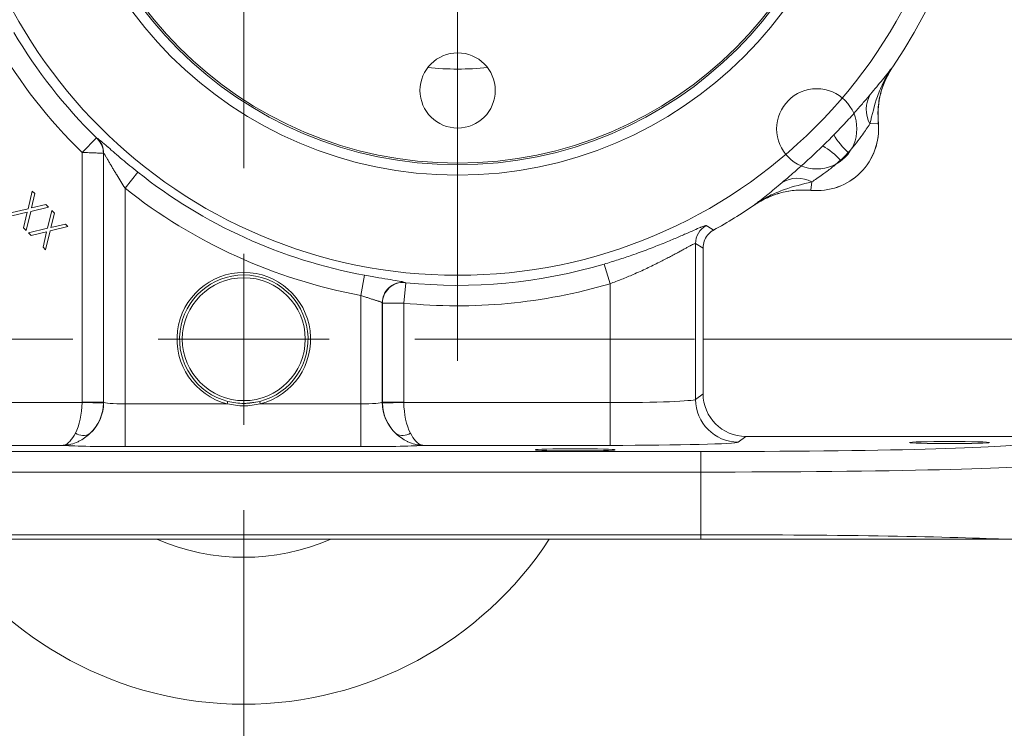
# Model space of a CAD drawing. Header units: inches. Extents: x 0.3 to 33.9, y 0.2 to 21.6.
# Tile 11 of 18: x 22.4 to 28.2, y 5.1 to 9.3. Entities that reach past the tile are written whole.
import ezdxf

# ---------------------------------------------------------------- set-up
doc = ezdxf.new("R2010")
doc.units = ezdxf.units.IN
doc.header["$MEASUREMENT"] = 0
doc.layers.add('SLD-0', color=7, linetype='Continuous', lineweight=15)
doc.styles.add('SLDTEXTSTYLE0', font='TXT', dxfattribs={"width": 0.75})
doc.dimstyles.new('SLDDIMSTYLE0', dxfattribs={"dimtxt": 0.25, "dimasz": 0.13, "dimexe": 0, "dimexo": 0.0625, "dimgap": 0.0625, "dimtad": 0, "dimtih": 1, "dimtoh": 1, "dimrnd": 1e-09, "dimzin": 12, "dimdsep": 46, "dimtxsty": 'SLDTEXTSTYLE0', "dimsah": 1, "dimcen": 0.09, "dimadec": 0, "dimazin": 3, "dimtfac": 1, "dimtmove": 0, "dimatfit": 0, "dimfxl": 1, "dimfrac": 2, "dimtolj": 1, "dimtzin": 12, "dimarcsym": 0})
doc.dimstyles.new('SLDDIMSTYLE1', dxfattribs={"dimtxt": 0.25, "dimasz": 0.13, "dimexe": 0, "dimexo": 0.0625, "dimgap": 0.0625, "dimtad": 0, "dimtih": 1, "dimtoh": 1, "dimrnd": 1e-09, "dimzin": 12, "dimdsep": 46, "dimtxsty": 'SLDTEXTSTYLE0', "dimsah": 1, "dimcen": 0.09, "dimadec": 0, "dimazin": 3, "dimtfac": 1, "dimtofl": 0, "dimtmove": 0, "dimatfit": 3, "dimfxl": 1, "dimfrac": 2, "dimtolj": 1, "dimtzin": 12, "dimarcsym": 0})

# ---------------------------------------------------------------- blocks, each defined once
blk = doc.blocks.new('_D')
at = {"layer": 'SLD-0'}
for p, q in [((30.5021, 7.3983), (30.5021, 7.6483)), ((26.4282, 7.3983), (30.6271, 7.3983)), ((30.1153, 6.8501), (30.0645, 6.8501)), ((30.0645, 6.8501), (30.0645, 6.4533)), ((30.8888, 6.8501), (30.9396, 6.8501)), ((30.9396, 6.8501), (30.9396, 6.4533)), ((30.0645, 6.4533), (30.1153, 6.4533)), ((30.9396, 6.4533), (30.8888, 6.4533)), ((26.4648, 6.2283), (30.6271, 6.2283)), ((30.5021, 6.2283), (30.5021, 5.9783))]:
    blk.add_line(p, q, dxfattribs=at)
for points in [[(30.5021, 7.3983), (30.5221, 7.5283), (30.4821, 7.5283)], [(30.5021, 6.2283), (30.4821, 6.0983), (30.5221, 6.0983)]]:
    blk.add_solid(points, dxfattribs=at)
at = {"layer": 'SLD-0', "char_height": 0.25, "attachment_point": 1, "style": 'SLDTEXTSTYLE0'}
for s, insert in [('1.17', (30.0772, 7.2232, -1.4325)), ('29.7', (30.1788, 6.7755, -1.4325))]:
    blk.add_mtext(s, dxfattribs=dict(at, insert=insert))
blk = doc.blocks.new('_D_1')
at = {"layer": 'SLD-0'}
for p, q in [((28.4992, 10.7279), (30.6271, 10.7279)), ((30.5021, 10.7279), (30.5021, 9.474)), ((30.1153, 9.0999), (30.0645, 9.0999)), ((30.0645, 9.0999), (30.0645, 8.7031)), ((30.8888, 9.0999), (30.9396, 9.0999)), ((30.9396, 9.0999), (30.9396, 8.7031)), ((30.0645, 8.7031), (30.1153, 8.7031)), ((30.9396, 8.7031), (30.8888, 8.7031)), ((30.5021, 7.3983), (30.5021, 8.6523)), ((26.4282, 7.3983), (30.6271, 7.3983))]:
    blk.add_line(p, q, dxfattribs=at)
for points in [[(30.5021, 10.7279), (30.4821, 10.5979), (30.5221, 10.5979)], [(30.5021, 7.3983), (30.5221, 7.5283), (30.4821, 7.5283)]]:
    blk.add_solid(points, dxfattribs=at)
at = {"layer": 'SLD-0', "char_height": 0.25, "attachment_point": 1, "style": 'SLDTEXTSTYLE0'}
for s, insert in [('3.33', (30.0772, 9.473, -1.4325)), ('84.6', (30.1788, 9.0253, -1.4325))]:
    blk.add_mtext(s, dxfattribs=dict(at, insert=insert))
blk = doc.blocks.new('_D_3')
at = {"layer": 'SLD-0'}
for p, q in [((20.3863, 8.4735), (20.3863, 15.2715)), ((23.7432, 10.0833), (23.7432, 15.2715)), ((20.3863, 15.1465), (21.5384, 15.1465)), ((21.678, 15.1833), (21.6272, 15.1833)), ((21.6272, 15.1833), (21.6272, 14.7865)), ((22.4515, 15.1833), (22.5023, 15.1833)), ((22.5023, 15.1833), (22.5023, 14.7865)), ((23.7432, 15.1465), (22.5911, 15.1465)), ((21.6272, 14.7865), (21.678, 14.7865)), ((22.5023, 14.7865), (22.4515, 14.7865))]:
    blk.add_line(p, q, dxfattribs=at)
for points in [[(20.3863, 15.1465), (20.5163, 15.1265), (20.5163, 15.1665)], [(23.7432, 15.1465), (23.6132, 15.1665), (23.6132, 15.1265)]]:
    blk.add_solid(points, dxfattribs=at)
at = {"layer": 'SLD-0', "char_height": 0.25, "attachment_point": 1, "style": 'SLDTEXTSTYLE0'}
for s, insert in [('3.36', (21.6399, 15.5564, -1.4325)), ('85.3', (21.7415, 15.1087, -1.4325))]:
    blk.add_mtext(s, dxfattribs=dict(at, insert=insert))
blk = doc.blocks.new('SW_CENTERMARKSYMBOL_0')
at = {"layer": 'SLD-0', "color": 0}
blk.add_line((0, -1), (0, -3.4561), dxfattribs=at)
blk = doc.blocks.new('SW_CENTERMARKSYMBOL_1')
at = {"layer": 'SLD-0', "color": 0}
for p, q in [((0, 1), (0, 2.635)), ((0, 0), (0, 0.5)), ((-1, 0), (-2.635, 0)), ((0, 0), (-0.5, 0)), ((0, 0), (0, -0.5)), ((0, 0), (0.5, 0)), ((1, 0), (2.635, 0)), ((0, -1), (0, -2.635))]:
    blk.add_line(p, q, dxfattribs=at)

msp = doc.modelspace()

# ---------------------------------------------------------------- linework, layer by layer
at = {"color": 7, "linetype": 'Continuous', "lineweight": 15}
for p, q in [((27.5372, 8.9918), (27.5315, 8.983)), ((27.5372, 8.9918), (27.5369, 8.9919)), ((27.4035, 8.6577), (27.4522, 8.6624)), ((27.4522, 8.6624), (27.4525, 8.6624)), ((22.8817, 8.576), (22.7977, 8.4904)), ((22.8878, 8.5721), (22.8865, 8.5715)), ((22.7977, 8.4904), (22.7977, 7.0305)), ((22.9226, 8.4857), (22.9239, 8.4863)), ((22.9226, 7.0305), (22.9226, 8.4857)), ((22.9239, 8.4863), (22.9239, 7.0294)), ((23.1235, 8.3753), (23.0489, 8.2814)), ((27.0634, 8.3175), (27.0587, 8.2689)), ((22.4819, 8.1608), (22.5069, 8.2648)), ((22.5224, 8.2493), (22.5023, 8.1656)), ((22.5069, 8.2648), (22.5224, 8.2493)), ((23.0489, 7.02), (23.0489, 8.2814)), ((27.0587, 8.2686), (27.0587, 8.2689)), ((22.5023, 8.1656), (22.5863, 8.1854)), ((22.5863, 8.1854), (22.6017, 8.17)), ((26.7292, 8.1842), (26.7293, 8.1839)), ((22.371, 8.1347), (22.4819, 8.1608)), ((22.477, 8.1403), (22.3865, 8.1192)), ((22.4558, 8.0499), (22.477, 8.1403)), ((22.4976, 8.1451), (22.4713, 8.0344)), ((22.6017, 8.17), (22.4976, 8.1451)), ((22.5956, 8.0472), (22.6206, 8.1511)), ((22.6361, 8.1356), (22.616, 8.0519)), ((22.6206, 8.1511), (22.6361, 8.1356)), ((22.616, 8.0519), (22.7, 8.0717)), ((22.7, 8.0717), (22.7154, 8.0563)), ((22.4713, 8.0344), (22.4558, 8.0499)), ((22.4847, 8.0211), (22.5956, 8.0472)), ((22.5002, 8.0055), (22.4847, 8.0211)), ((22.5907, 8.0266), (22.5002, 8.0055)), ((22.5695, 7.9363), (22.5907, 8.0266)), ((22.6113, 8.0314), (22.585, 7.9207)), ((22.7154, 8.0563), (22.6113, 8.0314)), ((26.3839, 7.0463), (26.3839, 7.9574)), ((26.3839, 7.9574), (26.4282, 7.9312)), ((22.585, 7.9207), (22.5695, 7.9363)), ((26.4282, 7.9312), (26.4282, 7.0794)), ((25.8501, 7.8375), (25.8842, 7.7225)), ((24.4492, 7.7725), (24.4274, 7.6546)), ((24.6907, 7.7283), (24.6786, 7.609)), ((24.6859, 7.729), (24.6846, 7.7305)), ((25.8842, 7.7225), (25.8842, 7.0273)), ((24.4274, 7.6546), (24.4274, 7.02)), ((24.5524, 7.0294), (24.5524, 7.6112)), ((24.5524, 7.6112), (24.5537, 7.6097)), ((24.5537, 7.6097), (24.5537, 7.0305)), ((24.6786, 7.0305), (24.6786, 7.609)), ((22.7976, 7.0273), (21.5921, 7.0273)), ((22.7976, 7.0273), (22.9225, 7.0241)), ((22.9226, 7.0305), (22.7977, 7.0305)), ((22.9239, 7.0294), (22.9226, 7.0305)), ((23.6503, 7.0345), (23.6466, 7.02)), ((23.8397, 7.02), (23.836, 7.0345)), ((24.5537, 7.0305), (24.5524, 7.0294)), ((24.6786, 7.0305), (24.5537, 7.0305)), ((24.6787, 7.0273), (24.5538, 7.0241)), ((25.8842, 7.0273), (24.6787, 7.0273)), ((25.8842, 7.0273), (25.8842, 6.7774)), ((26.4282, 7.0794), (26.3839, 7.0463)), ((23.0489, 7.02), (23.0489, 6.7701)), ((23.6466, 7.02), (23.0489, 7.02)), ((24.4274, 7.02), (23.8397, 7.02)), ((24.4274, 7.02), (24.4274, 6.7701)), ((26.6337, 6.7963), (26.6781, 6.8296)), ((28.3348, 6.8296), (26.6781, 6.8296)), ((26.4148, 6.741), (21.0615, 6.741)), ((21.5921, 6.7774), (22.6861, 6.7774)), ((23.0489, 6.7701), (24.4274, 6.7701)), ((24.7902, 6.7774), (25.8842, 6.7774)), ((26.4148, 6.621), (26.4148, 6.741)), ((21.0615, 6.621), (26.4148, 6.621)), ((26.4148, 6.621), (26.4148, 6.2548)), ((26.4148, 6.2548), (21.0615, 6.2548)), ((26.4148, 6.2283), (21.0615, 6.2283)), ((26.4148, 6.2283), (26.4148, 6.2548))]:
    msp.add_line(p, q, dxfattribs=at)
at = {"color": 7, "linetype": 'Continuous', "lineweight": 15, "flags": 128}
for points in [[(26.4898, 8.036), (26.4816, 8.041), (26.4464, 8.0626)], [(23.7432, 7.0228), (23.8122, 7.0292), (23.836, 7.0345)]]:
    msp.add_lwpolyline(points, dxfattribs=at)
at = {"color": 7, "linetype": 'Continuous', "lineweight": 15}
for centre, radius in [((24.9932, 10.7279), 2.9561), ((24.9932, 10.7279), 2.3701), ((24.9932, 10.7279), 2.31), ((24.9932, 10.7279), 2.3), ((24.9932, 8.8529), 0.22), ((27.0924, 8.6283), 0.2345), ((23.7432, 7.3983), 0.3595)]:
    msp.add_circle(centre, radius, dxfattribs=at)
for centre, radius, start, end in [((24.9932, 10.7279), 3.08, 325.68866, 34.31134), ((24.9932, 10.7279), 3.0148, 210.65257, 225.54358), ((24.9932, 10.7279), 3.1348, 210.65257, 225.54358), ((24.9932, 10.7279), 1.75, 264.27131, 275.72869), ((27.554, 8.7415), 0.1722, 148.54601, 209.09696), ((27.0932, 8.6279), 0.3607, 264.51489, 5.48511), ((27.0932, 8.6279), 0.361, 264.52223, 5.47777), ((27.5638, 8.8119), 0.4311, 210.49936, 228.25232), ((22.8025, 8.4857), 0.1201, 0.03042, 45.63797), ((22.8039, 8.4862), 0.1201, 0.03043, 45.64837), ((26.9092, 8.1573), 0.4311, 41.74768, 59.50064), ((24.9932, 10.7279), 3.0051, 231.52495, 259.57036), ((26.9796, 8.1671), 0.1722, 60.90304, 121.45399), ((24.9932, 10.7279), 3.125, 231.52495, 259.57036), ((24.9932, 10.7279), 3.08, 299.07314, 304.31134), ((26.504, 7.9573), 0.1201, 118.64577, 179.95577), ((24.9932, 10.7279), 3.0148, 264.24184, 286.51375), ((23.7432, 7.3983), 0.3905, 284.31969, 255.68031), ((23.7432, 7.3983), 0.3755, 284.31969, 255.68031), ((24.6725, 7.611), 0.1201, 84.21534, 179.90699), ((24.6738, 7.6095), 0.1201, 84.24267, 179.90704), ((24.9932, 10.7279), 3.1348, 264.24184, 286.51375), ((22.6738, 7.0297), 0.2502, 312.81617, 359.94243), ((22.6726, 7.0306), 0.25, 358.52616, 359.97382), ((24.8025, 7.0297), 0.2502, 180.05757, 227.18383), ((24.8037, 7.0306), 0.25, 180.02618, 181.47384), ((26.634, 7.0465), 0.2501, 180.05364, 269.93108), ((22.8031, 6.9152), 0.0801, 236.57933, 300.52452), ((24.6732, 6.9152), 0.0801, 239.47548, 303.42067), ((23.7432, 7.3983), 2.135, 213.23055, 326.76945), ((23.7432, 7.3983), 1.2755, 246.53268, 293.46732)]:
    msp.add_arc(centre, radius, start, end, dxfattribs=at)
for centre, major_axis, ratio, start_param, end_param in [((22.677, 7.0273), (0.0041, 0.25), 0.482584, 3.922427, 4.720341), ((22.6726, 7.0306), (0.1001, -0.0751), 0.999049, 0.617693, 0.642959), ((22.677, 7.0273), (0.0815, 0.2369), 0.978221, 4.226504, 5.024418), ((23.0489, 7.0298), (0.125, 0), 0.078558, 3.176499, 4.712389), ((24.4274, 7.0298), (0.125, 0), 0.078558, 4.712389, 6.248279), ((24.7994, 7.0273), (-0.0815, 0.2369), 0.978221, 1.258768, 2.056681), ((24.8037, 7.0306), (0.1001, 0.0751), 0.999049, 2.498634, 2.5239), ((24.7994, 7.0273), (-0.0041, 0.25), 0.482584, 1.562845, 2.360758), ((25.8842, 7.0469), (0.5, 0), 0.039279, 4.712389, 6.248279), ((26.6783, 7.0797), (-0.2002, -0.1501), 0.999049, 5.640226, 7.210109), ((25.8842, 6.797), (0.75, 0), 0.026186, 4.712389, 6.248279), ((23.0489, 6.7799), (0.375, 0), 0.026186, 3.397717, 4.712389), ((24.4274, 6.7799), (0.375, 0), 0.026186, 4.712389, 6.027061), ((26.4148, 6.7902), (1.88, 0), 0.026186, 4.712389, 6.257005), ((26.4148, 6.6703), (2, 0), 0.024615, 4.712389, 6.257005), ((26.4148, 6.2056), (2, 0), 0.024615, 0.479944, 1.570796)]:
    msp.add_ellipse(centre, major_axis=major_axis, ratio=ratio, start_param=start_param, end_param=end_param, dxfattribs=at)
for centre in [(27.8682, 6.7936), (25.6802, 6.751)]:
    msp.add_ellipse(centre, major_axis=(0.2344, 0), ratio=0.026186, dxfattribs=at)
for points, knots in [([(27.4035, 8.6577), (27.4162, 8.7114), (27.4362, 8.7957), (27.4837, 8.9072), (27.5173, 8.964), (27.5367, 8.9916), (27.5369, 8.9919)], [0, 0, 0, 0, 0.458943, 0.721865, 0.99767, 1, 1, 1, 1]), ([(27.5369, 8.9919), (27.5368, 8.9917), (27.5272, 8.9792), (27.5077, 8.9542), (27.4675, 8.9037), (27.4312, 8.8601), (27.4071, 8.8313)], [0, 0, 0, 0, 0.002547, 0.254971, 0.506602, 1, 1, 1, 1]), ([(27.4522, 8.6624), (27.4509, 8.6906), (27.4482, 8.748), (27.463, 8.8332), (27.4909, 8.9166), (27.5214, 8.9665), (27.5369, 8.9919)], [0, 0, 0, 0, 0.243914, 0.495196, 0.743693, 1, 1, 1, 1]), ([(27.5201, 8.9639), (27.508, 8.9417), (27.4823, 8.8944), (27.4602, 8.8182), (27.4486, 8.7392), (27.4512, 8.6882), (27.4525, 8.6624)], [0, 0, 0, 0, 0.241066, 0.513053, 0.753661, 1, 1, 1, 1]), ([(27.4071, 8.8313), (27.3951, 8.8171), (27.3706, 8.7882), (27.3221, 8.7325), (27.2628, 8.6665), (27.2161, 8.6179), (27.1923, 8.5931)], [0, 0, 0, 0, 0.21336, 0.43352, 0.711269, 1, 1, 1, 1]), ([(27.2767, 8.4902), (27.2798, 8.4936), (27.2964, 8.5119), (27.3247, 8.5467), (27.3656, 8.6024), (27.3894, 8.6371), (27.4035, 8.6577)], [0, 0, 0, 0, 0.061603, 0.328469, 0.601193, 1, 1, 1, 1]), ([(22.8865, 8.5715), (22.8864, 8.5715), (22.8864, 8.5716), (22.886, 8.5719), (22.8851, 8.5727), (22.8836, 8.5741), (22.8824, 8.5753), (22.8817, 8.576)], [0, 0, 0, 0, 0.100164, 0.247152, 0.426835, 0.662426, 1, 1, 1, 1]), ([(23.1235, 8.3753), (23.0924, 8.4005), (23.0451, 8.4387), (22.9882, 8.4873), (22.9606, 8.5113), (22.9331, 8.5353), (22.9089, 8.5564), (22.8912, 8.571), (22.8887, 8.5718), (22.8878, 8.5721)], [0, 0, 0, 0, 0.280432, 0.426364, 0.572079, 0.58885, 0.767294, 0.917527, 1, 1, 1, 1]), ([(27.128, 8.5288), (27.1233, 8.5243), (27.0971, 8.4988), (27.0484, 8.4529), (26.9878, 8.3983), (26.9334, 8.351), (26.9045, 8.3264), (26.8898, 8.314)], [0, 0, 0, 0, 0.054789, 0.306864, 0.566571, 0.779999, 1, 1, 1, 1]), ([(22.7977, 8.4904), (22.8046, 8.4901), (22.8187, 8.4896), (22.8373, 8.4888), (22.8553, 8.4882), (22.8721, 8.4875), (22.8876, 8.4869), (22.9, 8.4865), (22.9091, 8.4862), (22.9157, 8.4859), (22.9208, 8.4858), (22.922, 8.4857), (22.9226, 8.4857)], [0, 0, 0, 0, 0.108342, 0.2198248, 0.3002953, 0.4119286, 0.5270144, 0.6208444, 0.7166949, 0.799313, 0.8833, 1, 1, 1, 1]), ([(22.9239, 8.4863), (22.9244, 8.486), (22.9252, 8.4854), (22.9286, 8.4803), (22.9321, 8.4747), (22.9372, 8.4662), (22.9444, 8.454), (22.9546, 8.4365), (22.9654, 8.418), (22.9766, 8.3989), (22.9883, 8.3792), (23.004, 8.3531), (23.0241, 8.3204), (23.0406, 8.2945), (23.0489, 8.2814)], [0, 0, 0, 0, 0.062031, 0.108455, 0.156522, 0.184681, 0.267526, 0.352658, 0.433762, 0.515532, 0.598872, 0.68259, 0.840369, 1, 1, 1, 1]), ([(27.0634, 8.3175), (27.073, 8.3242), (27.0927, 8.3377), (27.1237, 8.3594), (27.1526, 8.3804), (27.1789, 8.4003), (27.2052, 8.4215), (27.2223, 8.4367), (27.2309, 8.4444)], [0, 0, 0, 0, 0.1965531, 0.3995773, 0.546778, 0.6953207, 0.8472047, 1, 1, 1, 1]), ([(26.7292, 8.1842), (26.7295, 8.1844), (26.7571, 8.2038), (26.8139, 8.2374), (26.9254, 8.2849), (27.0097, 8.3049), (27.0634, 8.3175)], [0, 0, 0, 0, 0.00233, 0.278135, 0.541057, 1, 1, 1, 1]), ([(26.8898, 8.314), (26.8751, 8.3016), (26.8455, 8.2768), (26.8121, 8.2495), (26.7862, 8.2287), (26.7671, 8.2136), (26.7482, 8.1989), (26.7357, 8.1892), (26.7294, 8.1843), (26.7292, 8.1842)], [0, 0, 0, 0, 0.246086, 0.493549, 0.619301, 0.74511, 0.871275, 0.997453, 1, 1, 1, 1]), ([(26.7292, 8.1842), (26.7306, 8.1851), (26.7549, 8.2016), (26.8057, 8.2297), (26.8859, 8.2576), (26.9714, 8.2728), (27.0293, 8.2702), (27.0587, 8.2689)], [0, 0, 0, 0, 0.014322, 0.253699, 0.500028, 0.74622, 1, 1, 1, 1]), ([(26.7293, 8.1839), (26.7536, 8.1988), (26.803, 8.2291), (26.8852, 8.257), (26.9714, 8.2725), (27.0293, 8.2699), (27.0587, 8.2686)], [0, 0, 0, 0, 0.246215, 0.500001, 0.746214, 1, 1, 1, 1]), ([(26.4147, 8.0526), (26.4138, 8.0522), (26.4051, 8.0489), (26.3763, 8.0362), (26.3282, 8.0151), (26.267, 7.9884), (26.1934, 7.9577), (26.1081, 7.9241), (26.0191, 7.8917), (25.9323, 7.8625), (25.8775, 7.8458), (25.8501, 7.8375)], [0, 0, 0, 0, 0.013864, 0.134257, 0.254687, 0.380468, 0.50627, 0.643715, 0.781144, 0.89058, 1, 1, 1, 1]), ([(26.4898, 8.036), (26.488, 8.035), (26.4746, 8.0273), (26.4528, 8.0075), (26.4321, 7.9717), (26.4295, 7.9447), (26.4282, 7.9312)], [0, 0, 0, 0, 0.048482, 0.36561, 0.682807, 1, 1, 1, 1]), ([(25.8842, 7.7225), (25.9071, 7.7311), (25.9531, 7.7484), (26.0115, 7.7729), (26.0598, 7.7942), (26.0988, 7.8122), (26.1366, 7.8303), (26.1714, 7.8476), (26.2032, 7.8638), (26.2319, 7.8789), (26.2591, 7.8934), (26.2835, 7.9067), (26.3052, 7.9186), (26.3242, 7.929), (26.3411, 7.9382), (26.36, 7.9482), (26.3736, 7.9548), (26.3816, 7.9578), (26.3831, 7.9575), (26.3839, 7.9574)], [0, 0, 0, 0, 0.09073, 0.182227, 0.238434, 0.294982, 0.352591, 0.410566, 0.461288, 0.512274, 0.564122, 0.616285, 0.663808, 0.711614, 0.759888, 0.808827, 0.903301, 0.951167, 1, 1, 1, 1]), ([(24.6846, 7.7305), (24.6811, 7.7318), (24.6741, 7.7344), (24.6315, 7.7416), (24.5704, 7.7515), (24.5055, 7.7623), (24.4642, 7.7698), (24.4492, 7.7725)], [0, 0, 0, 0, 0.221817, 0.441703, 0.659552, 0.876451, 1, 1, 1, 1]), ([(24.6907, 7.7283), (24.6904, 7.7283), (24.6895, 7.7284), (24.6882, 7.7286), (24.687, 7.7287), (24.6861, 7.7289), (24.6859, 7.7289), (24.6859, 7.729)], [0, 0, 0, 0, 0.1199808, 0.3375209, 0.5564508, 0.7772561, 1, 1, 1, 1]), ([(24.4274, 7.6546), (24.4314, 7.6532), (24.4394, 7.6503), (24.4506, 7.6464), (24.4613, 7.6428), (24.4712, 7.6395), (24.481, 7.6363), (24.4903, 7.6333), (24.4991, 7.6304), (24.5074, 7.6278), (24.5153, 7.6253), (24.5225, 7.6231), (24.5289, 7.621), (24.5347, 7.6191), (24.5398, 7.6173), (24.5454, 7.6152), (24.5494, 7.6135), (24.5517, 7.612), (24.5522, 7.6114), (24.5524, 7.6112)], [0, 0, 0, 0, 0.06387, 0.128268, 0.183083, 0.238246, 0.294521, 0.351189, 0.404928, 0.459023, 0.514254, 0.569885, 0.622887, 0.676637, 0.73077, 0.785691, 0.891628, 0.945413, 1, 1, 1, 1]), ([(24.5537, 7.6097), (24.5539, 7.6097), (24.5543, 7.6096), (24.556, 7.6096), (24.5586, 7.6096), (24.562, 7.6096), (24.5676, 7.6095), (24.5749, 7.6095), (24.5835, 7.6094), (24.5907, 7.6094), (24.5984, 7.6093), (24.6068, 7.6093), (24.6158, 7.6093), (24.6251, 7.6092), (24.6348, 7.6092), (24.6449, 7.6091), (24.6557, 7.6091), (24.6669, 7.609), (24.6747, 7.609), (24.6786, 7.609)], [0, 0, 0, 0, 0.0538827, 0.1081386, 0.1635715, 0.219411, 0.2731863, 0.3825517, 0.4382716, 0.4921762, 0.5464544, 0.6019112, 0.6577751, 0.711905, 0.7664134, 0.8221158, 0.8782308, 0.9388488, 1, 1, 1, 1]), ([(23.8397, 7.02), (23.8076, 7.0142), (23.7432, 7.0026), (23.6788, 7.0142), (23.6466, 7.02)], [0, 0, 0, 0, 0.499477, 1, 1, 1, 1]), ([(22.7589, 6.8483), (22.7492, 6.8316), (22.7384, 6.8131), (22.721, 6.7945), (22.7106, 6.7858), (22.6996, 6.7804), (22.6936, 6.7786), (22.6903, 6.7779), (22.6885, 6.7776), (22.6874, 6.7775), (22.6868, 6.7774), (22.6865, 6.7774), (22.6864, 6.7774), (22.6863, 6.7774), (22.6862, 6.7774), (22.6861, 6.7774)], [0, 0, 0, 0, 0.416891, 0.461413, 0.703997, 0.834066, 0.906642, 0.947465, 0.970451, 0.983387, 0.990662, 0.994753, 0.996173, 0.996798, 1, 1, 1, 1]), ([(22.8438, 6.8462), (22.8228, 6.8292), (22.8003, 6.8111), (22.7622, 6.7929), (22.7395, 6.7848), (22.7147, 6.7798), (22.7018, 6.7783), (22.6949, 6.7777), (22.691, 6.7775), (22.6888, 6.7775), (22.6876, 6.7774), (22.687, 6.7774), (22.6867, 6.7774), (22.6865, 6.7774), (22.6863, 6.7774), (22.6861, 6.7774)], [0, 0, 0, 0, 0.426251, 0.457293, 0.712383, 0.842296, 0.912355, 0.951016, 0.972553, 0.984602, 0.991356, 0.995145, 0.996106, 0.996742, 1, 1, 1, 1]), ([(24.6325, 6.8462), (24.6535, 6.8292), (24.676, 6.8111), (24.7141, 6.7929), (24.7368, 6.7848), (24.7616, 6.7798), (24.7745, 6.7783), (24.7815, 6.7777), (24.7853, 6.7775), (24.7875, 6.7775), (24.7887, 6.7774), (24.7893, 6.7774), (24.7896, 6.7774), (24.7898, 6.7774), (24.79, 6.7774), (24.7902, 6.7774)], [0, 0, 0, 0, 0.426251, 0.457293, 0.712383, 0.842296, 0.912355, 0.951016, 0.972553, 0.984602, 0.991356, 0.995145, 0.996106, 0.996742, 1, 1, 1, 1]), ([(24.7174, 6.8483), (24.7271, 6.8316), (24.7379, 6.8131), (24.7553, 6.7945), (24.7657, 6.7858), (24.7767, 6.7804), (24.7827, 6.7786), (24.786, 6.7779), (24.7878, 6.7776), (24.7889, 6.7775), (24.7895, 6.7774), (24.7898, 6.7774), (24.7899, 6.7774), (24.79, 6.7774), (24.7901, 6.7774), (24.7902, 6.7774)], [0, 0, 0, 0, 0.416891, 0.461413, 0.703997, 0.834066, 0.906642, 0.947465, 0.970451, 0.983387, 0.990662, 0.994753, 0.996173, 0.996798, 1, 1, 1, 1]), ([(28.1889, 6.2283), (28.1494, 6.2283), (28.0828, 6.2283), (27.9676, 6.2283), (27.8568, 6.2283), (27.7344, 6.2283), (27.6026, 6.2283), (27.4636, 6.2283), (27.3175, 6.2283), (27.1635, 6.2283), (26.9627, 6.2283), (26.7127, 6.2283), (26.5141, 6.2283), (26.4148, 6.2283)], [0, 0, 0, 0, 0.110348, 0.186283, 0.262218, 0.340357, 0.418496, 0.494479, 0.570462, 0.648632, 0.726802, 0.8634, 1, 1, 1, 1])]:
    msp.add_open_spline(points, degree=3, knots=knots, dxfattribs=at)
for points in [[(27.1923, 8.5931), (27.1817, 8.5823), (27.1604, 8.5606), (27.1388, 8.5394), (27.128, 8.5288)], [(27.2309, 8.4444), (27.2388, 8.4518), (27.2545, 8.4666), (27.2693, 8.4823), (27.2767, 8.4902)], [(23.6503, 7.0345), (23.6812, 7.0287), (23.7432, 7.017), (23.8051, 7.0287), (23.836, 7.0345)]]:
    msp.add_open_spline(points, degree=3, dxfattribs=at)
at = {"color": 8, "linetype": 'Continuous', "lineweight": 15}
msp.add_open_spline([(26.4464, 8.0626), (26.4442, 8.0627), (26.4399, 8.0627), (26.4227, 8.0558), (26.4147, 8.0526)], degree=3, knots=[0, 0, 0, 0, 0.530151, 1, 1, 1, 1], dxfattribs=at)

# ---------------------------------------------------------------- block references
at = {"layer": 'SLD-0'}
for name, p in [('SW_CENTERMARKSYMBOL_0', (24.9932, 10.7279)), ('SW_CENTERMARKSYMBOL_1', (23.7432, 7.3983))]:
    msp.add_blockref(name, p, dxfattribs=at)

# ---------------------------------------------------------------- dimensions: what is measured, and where the dimension line sits
dim = msp.add_linear_dim(base=(23.7432, 15.1465), p1=(20.3863, 8.4235), p2=(23.7432, 10.0333), dimstyle='SLDDIMSTYLE1', dxfattribs=at)
dim.commit()
dim.dimension.update_dxf_attribs({"geometry": '_D_3', "text_midpoint": (22.0647, 15.1465), "dimtype": 160})
for base, p1, p2, dimstyle, picture, middle in [((30.5021, 10.7279), (26.3782, 7.3983), (28.4492, 10.7279), 'SLDDIMSTYLE1', '_D_1', (30.5021, 9.0631)), ((30.5021, 7.3983), (26.4148, 6.2283), (26.3782, 7.3983), 'SLDDIMSTYLE0', '_D', (30.5021, 6.8133))]:
    dim = msp.add_linear_dim(base=base, p1=p1, p2=p2, angle=90, dimstyle=dimstyle, dxfattribs=at)
    dim.commit()
    dim.dimension.update_dxf_attribs({"geometry": picture, "text_midpoint": middle, "dimtype": 160})

doc.saveas('drawing.dxf')
